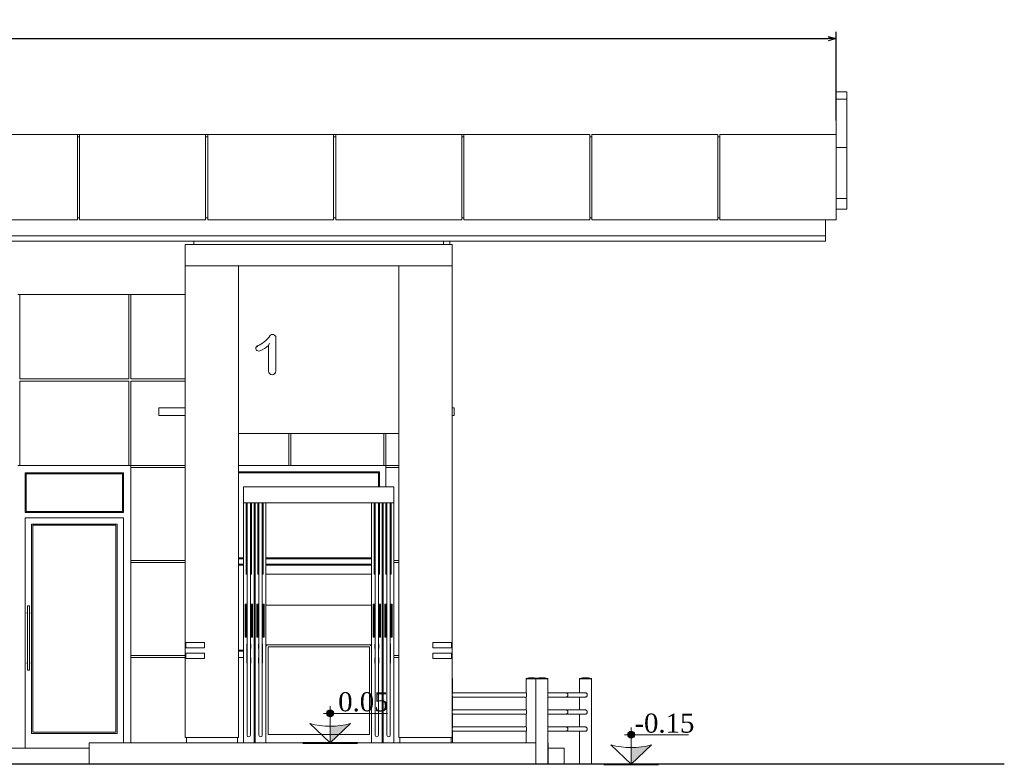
# Model space of a CAD drawing. Header units: millimetres. Extents: x -40905 to 48254, y -76282 to -42687.
# Tile 20 of 23: x 37961 to 47188, y -59132 to -52156. Entities that reach past the tile are written whole.
import ezdxf

# ---------------------------------------------------------------- set-up
doc = ezdxf.new("R2010")
doc.units = ezdxf.units.MM
doc.styles.get("Standard").update_dxf_attribs({"font": 'times.ttf'})
doc.dimstyles.new('ISO-25', dxfattribs={"dimscale": 50, "dimtxt": 2.5, "dimasz": 1.5, "dimexe": 1.25, "dimexo": 0.625, "dimtad": 1, "dimdec": 0, "dimtxsty": 'Standard', "dimblk": 'OPEN30', "dimcen": 2.5, "dimadec": 0, "dimazin": 0, "dimtfac": 1, "dimtdec": 0, "dimtmove": 0, "dimatfit": 3, "dimldrblk": 'OPEN30', "dimfxl": 1, "dimarcsym": 0})

# ---------------------------------------------------------------- blocks, each defined once
blk = doc.blocks.new('A$C3035116E')
at = {"color": 0, "linetype": 'Continuous', "lineweight": 0, "extrusion": (0, 1, 0)}
for p, q in [((-16071.1, -256), (-15971.1, -256)), ((-16071.1, -325.5), (-15971.1, -325.5)), ((-23181.1, -656), (-24361.1, -656)), ((-23181.1, -656), (-23181.1, -1456)), ((-23181.1, -656), (-23161.1, -656)), ((-23161.1, -676), (-23181.1, -676)), ((-21981.1, -656), (-23161.1, -656)), ((-23161.1, -1456), (-23161.1, -656)), ((-21981.1, -656), (-21981.1, -1456)), ((-21981.1, -656), (-21961.1, -656)), ((-21961.1, -676), (-21981.1, -676)), ((-20781.1, -656), (-21961.1, -656)), ((-21961.1, -1456), (-21961.1, -656)), ((-20781.1, -656), (-20781.1, -1456)), ((-20781.1, -656), (-20761.1, -656)), ((-20761.1, -676), (-20781.1, -676)), ((-19581.1, -656), (-20761.1, -656)), ((-20761.1, -1456), (-20761.1, -656)), ((-19581.1, -656), (-19581.1, -1456)), ((-19581.1, -656), (-19561.1, -656)), ((-19561.1, -676), (-19581.1, -676)), ((-18381.1, -656), (-19561.1, -656)), ((-19561.1, -1456), (-19561.1, -656)), ((-18381.1, -656), (-18381.1, -1456)), ((-18361.1, -676), (-18381.1, -676)), ((-17181.1, -656), (-18361.1, -656)), ((-18361.1, -1456), (-18361.1, -656)), ((-17181.1, -656), (-17181.1, -1456)), ((-17161.1, -676), (-17181.1, -676)), ((-17161.1, -1456), (-17161.1, -656)), ((-16071.1, -656), (-17161.1, -656)), ((-16071.1, -656), (-16071.1, -1456)), ((-16071.1, -776), (-15971.1, -776)), ((-16071.1, -1256), (-15971.1, -1256)), ((-16071.1, -1356), (-15971.1, -1356)), ((-16071.1, -1356), (-15971.1, -1356)), ((-24361.1, -1456), (-23181.1, -1456)), ((-23181.1, -1436), (-23161.1, -1436)), ((-23161.1, -1456), (-21981.1, -1456)), ((-21981.1, -1436), (-21961.1, -1436)), ((-21961.1, -1456), (-20781.1, -1456)), ((-20781.1, -1436), (-20761.1, -1436)), ((-20761.1, -1456), (-19581.1, -1456)), ((-19581.1, -1436), (-19561.1, -1436)), ((-19561.1, -1456), (-18381.1, -1456)), ((-18381.1, -1436), (-18361.1, -1436)), ((-18361.1, -1456), (-17181.1, -1456)), ((-17181.1, -1436), (-17161.1, -1436)), ((-17161.1, -1456), (-16071.1, -1456)), ((-16171.1, -1656), (-16171.1, -1456)), ((-36171.1, -1606), (-16171.1, -1606)), ((-16171.1, -1606), (-36171.1, -1606)), ((-36171.1, -1656), (-16171.1, -1656)), ((-22091.1, -1686), (-22091.1, -1656)), ((-19751.1, -1686), (-19751.1, -1656)), ((-19691.1, -1686), (-19691.1, -1656)), ((-22171.1, -1686), (-22171.1, -1886)), ((-22171.1, -1686), (-19671.1, -1686)), ((-19671.1, -1686), (-19671.1, -1886)), ((-22171.1, -1886), (-22171.1, -2306)), ((-22171.1, -1886), (-19671.1, -1886)), ((-21671.1, -2306), (-21671.1, -1886)), ((-20171.1, -1886), (-20171.1, -2306)), ((-19671.1, -2306), (-19671.1, -1886)), ((-23741.1, -2156), (-23721.1, -2156)), ((-23721.1, -2156), (-22701.1, -2156)), ((-23721.1, -2156), (-23721.1, -2946)), ((-22701.1, -2156), (-22681.1, -2156)), ((-22701.1, -2946), (-22701.1, -2156)), ((-22681.1, -2156), (-22171.1, -2156)), ((-22681.1, -2156), (-22681.1, -2946)), ((-22171.1, -2306), (-22171.1, -5416)), ((-21671.1, -6306), (-21671.1, -2306)), ((-20171.1, -2306), (-20171.1, -6306)), ((-19671.1, -2306), (-19671.1, -5416)), ((-21322.5, -2871.3), (-21322.5, -2558.2)), ((-21391.8, -2633.9), (-21391.8, -2871.3)), ((-23721.1, -2946), (-22701.1, -2946)), ((-22681.1, -2946), (-22171.1, -2946)), ((-23721.1, -2966), (-23721.1, -3122.3)), ((-22701.1, -2966), (-23721.1, -2966)), ((-22701.1, -3132.9), (-22701.1, -2966)), ((-22681.1, -2966), (-22681.1, -3120.6)), ((-22171.1, -2966), (-22681.1, -2966)), ((-23721.1, -3122.3), (-23721.1, -3756)), ((-22701.1, -3756), (-22701.1, -3132.9)), ((-22681.1, -3120.6), (-22681.1, -3756)), ((-22418.3, -3216.7), (-22171.1, -3216.7)), ((-22418.3, -3216.7), (-22418.3, -3286.7)), ((-19671.1, -3216.7), (-19651.1, -3216.7)), ((-19651.1, -3216.7), (-19651.1, -3286.7)), ((-22171.1, -3286.7), (-22418.3, -3286.7)), ((-19651.1, -3286.7), (-19671.1, -3286.7)), ((-21671.1, -3456), (-20171.1, -3456)), ((-21201.1, -3756), (-21201.1, -3456)), ((-21181.1, -3456), (-21181.1, -3756)), ((-20311.1, -3756), (-20311.1, -3456)), ((-20291.1, -3456), (-20291.1, -3756)), ((-23721.1, -3756), (-23741.1, -3756)), ((-23721.1, -3756), (-22701.1, -3756)), ((-22681.1, -3756), (-22701.1, -3756)), ((-22681.1, -3776), (-22681.1, -3756)), ((-22681.1, -3756), (-22171.1, -3756)), ((-22681.1, -3776), (-22681.1, -4646)), ((-22171.1, -3776), (-22681.1, -3776)), ((-21671.1, -3756), (-21201.1, -3756)), ((-21181.1, -3756), (-21201.1, -3756)), ((-21181.1, -3756), (-20311.1, -3756)), ((-20291.1, -3756), (-20311.1, -3756)), ((-20291.1, -3756), (-20171.1, -3756)), ((-20291.1, -3776), (-20291.1, -3756)), ((-20171.1, -3776), (-20291.1, -3776)), ((-20291.1, -3776), (-20291.1, -3956)), ((-23671.1, -4196), (-23671.1, -3826)), ((-23671.1, -3826), (-22751.1, -3826)), ((-23661.1, -3836), (-23661.1, -4186)), ((-22761.1, -3836), (-23661.1, -3836)), ((-22761.1, -3836), (-22761.1, -4186)), ((-22751.1, -4196), (-22751.1, -3826)), ((-21671.1, -3816), (-20351.1, -3816)), ((-20361.1, -3826), (-21671.1, -3826)), ((-20361.1, -3956), (-20361.1, -3826)), ((-20351.1, -3816), (-20351.1, -3956)), ((-21626.1, -3956), (-20216.1, -3956)), ((-21626.1, -4106), (-21626.1, -3956)), ((-20216.1, -3956), (-20216.1, -4106)), ((-21626.1, -4106), (-21626.1, -6356)), ((-20216.1, -4106), (-21626.1, -4106)), ((-21601.1, -4776), (-21601.1, -4106)), ((-21591.1, -4448), (-21591.1, -4106)), ((-21561.1, -4448), (-21561.1, -4106)), ((-21551.1, -4106), (-21551.1, -4776)), ((-21526.1, -6356), (-21526.1, -4106)), ((-21516.1, -6356), (-21516.1, -4106)), ((-21491.1, -4776), (-21491.1, -4106)), ((-21481.1, -4448), (-21481.1, -4106)), ((-21451.1, -4448), (-21451.1, -4106)), ((-21441.1, -4106), (-21441.1, -4776)), ((-21416.1, -4106), (-21416.1, -6356)), ((-20426.1, -4106), (-20426.1, -6356)), ((-20401.1, -4776), (-20401.1, -4106)), ((-20391.1, -4448), (-20391.1, -4106)), ((-20361.1, -4448), (-20361.1, -4106)), ((-20351.1, -4106), (-20351.1, -4776)), ((-20326.1, -6356), (-20326.1, -4106)), ((-20316.1, -6356), (-20316.1, -4106)), ((-20291.1, -4776), (-20291.1, -4106)), ((-20281.1, -4448), (-20281.1, -4106)), ((-20251.1, -4448), (-20251.1, -4106)), ((-20241.1, -4106), (-20241.1, -4776)), ((-20216.1, -4106), (-20216.1, -6356)), ((-22751.1, -4196), (-23671.1, -4196)), ((-22761.1, -4186), (-23661.1, -4186)), ((-23671.1, -4246), (-23671.1, -6406)), ((-22751.1, -4246), (-23671.1, -4246)), ((-23611.1, -4306), (-23611.1, -6266)), ((-23611.1, -4306), (-22811.1, -4306)), ((-23601.1, -6256), (-23601.1, -4316)), ((-22821.1, -4316), (-23601.1, -4316)), ((-22821.1, -6256), (-22821.1, -4316)), ((-22811.1, -4306), (-22811.1, -6266)), ((-22751.1, -4246), (-22751.1, -6356)), ((-21591.1, -4448), (-21591.1, -4958.8)), ((-21561.1, -4958.8), (-21561.1, -4448)), ((-21481.1, -4448), (-21481.1, -4958.8)), ((-21451.1, -4958.8), (-21451.1, -4448)), ((-20391.1, -4448), (-20391.1, -4958.8)), ((-20361.1, -4958.8), (-20361.1, -4448)), ((-20281.1, -4448), (-20281.1, -4958.8)), ((-20251.1, -4958.8), (-20251.1, -4448)), ((-22681.1, -4666), (-22681.1, -4646)), ((-22681.1, -4646), (-22171.1, -4646)), ((-22681.1, -4666), (-22681.1, -5536)), ((-22171.1, -4666), (-22681.1, -4666)), ((-21671.1, -4621), (-21626.1, -4621)), ((-21626.1, -4631), (-21671.1, -4631)), ((-21671.1, -4681), (-21626.1, -4681)), ((-21626.1, -4691), (-21671.1, -4691)), ((-21526.1, -4621), (-21516.1, -4621)), ((-21516.1, -4631), (-21526.1, -4631)), ((-21526.1, -4681), (-21516.1, -4681)), ((-21516.1, -4691), (-21526.1, -4691)), ((-21416.1, -4621), (-20426.1, -4621)), ((-20426.1, -4631), (-21416.1, -4631)), ((-21416.1, -4681), (-20426.1, -4681)), ((-20426.1, -4691), (-21416.1, -4691)), ((-20216.1, -4646), (-20171.1, -4646)), ((-20171.1, -4666), (-20216.1, -4666)), ((-21591.1, -4776), (-21601.1, -4776)), ((-21551.1, -4776), (-21561.1, -4776)), ((-21481.1, -4776), (-21491.1, -4776)), ((-21441.1, -4776), (-21451.1, -4776)), ((-20426.1, -4776), (-21416.1, -4776)), ((-20391.1, -4776), (-20401.1, -4776)), ((-20351.1, -4776), (-20361.1, -4776)), ((-20281.1, -4776), (-20291.1, -4776)), ((-20241.1, -4776), (-20251.1, -4776)), ((-21591.1, -4958.8), (-21591.1, -6186.9)), ((-21561.1, -6186.9), (-21561.1, -4958.8)), ((-21481.1, -4958.8), (-21481.1, -6186.9)), ((-21451.1, -6186.9), (-21451.1, -4958.8)), ((-20391.1, -4958.8), (-20391.1, -6186.9)), ((-20361.1, -6186.9), (-20361.1, -4958.8)), ((-20281.1, -4958.8), (-20281.1, -6186.9)), ((-20251.1, -6186.9), (-20251.1, -4958.8)), ((-23651.1, -5073.3), (-23651.1, -5672)), ((-23631.7, -5072.6), (-23650.4, -5072.6)), ((-23631.1, -5073.3), (-23631.1, -5672)), ((-21591.1, -5056), (-21611.1, -5056)), ((-21611.1, -5056), (-21611.1, -5366)), ((-21601.1, -5366), (-21601.1, -5066)), ((-21601.1, -5066), (-21591.1, -5066)), ((-21541.1, -5056), (-21561.1, -5056)), ((-21561.1, -5066), (-21551.1, -5066)), ((-21551.1, -5066), (-21551.1, -5366)), ((-21541.1, -5366), (-21541.1, -5056)), ((-21481.1, -5056), (-21501.1, -5056)), ((-21501.1, -5056), (-21501.1, -5366)), ((-21491.1, -5366), (-21491.1, -5066)), ((-21491.1, -5066), (-21481.1, -5066)), ((-21431.1, -5056), (-21451.1, -5056)), ((-21451.1, -5066), (-21441.1, -5066)), ((-21441.1, -5066), (-21441.1, -5366)), ((-21431.1, -5366), (-21431.1, -5056)), ((-21416.1, -5066), (-20426.1, -5066)), ((-20391.1, -5056), (-20411.1, -5056)), ((-20411.1, -5056), (-20411.1, -5366)), ((-20401.1, -5366), (-20401.1, -5066)), ((-20401.1, -5066), (-20391.1, -5066)), ((-20341.1, -5056), (-20361.1, -5056)), ((-20361.1, -5066), (-20351.1, -5066)), ((-20351.1, -5066), (-20351.1, -5366)), ((-20341.1, -5366), (-20341.1, -5056)), ((-20281.1, -5056), (-20301.1, -5056)), ((-20301.1, -5056), (-20301.1, -5366)), ((-20291.1, -5366), (-20291.1, -5066)), ((-20291.1, -5066), (-20281.1, -5066)), ((-20231.1, -5056), (-20251.1, -5056)), ((-20251.1, -5066), (-20241.1, -5066)), ((-20241.1, -5066), (-20241.1, -5366)), ((-20231.1, -5366), (-20231.1, -5056)), ((-21591.1, -5210.2), (-21593.8, -5223.7)), ((-21591.1, -5233.3), (-21593.2, -5228.7)), ((-21561.1, -5210.2), (-21558.3, -5223.7)), ((-21561.1, -5233.3), (-21558.9, -5228.7)), ((-21481.1, -5210.2), (-21483.8, -5223.7)), ((-21481.1, -5233.3), (-21483.2, -5228.7)), ((-21451.1, -5210.2), (-21448.3, -5223.7)), ((-21451.1, -5233.3), (-21448.9, -5228.7)), ((-20391.1, -5210.2), (-20393.8, -5223.7)), ((-20391.1, -5233.3), (-20393.2, -5228.7)), ((-20361.1, -5210.2), (-20358.3, -5223.7)), ((-20361.1, -5233.3), (-20358.9, -5228.7)), ((-20281.1, -5210.2), (-20283.8, -5223.7)), ((-20281.1, -5233.3), (-20283.2, -5228.7)), ((-20251.1, -5210.2), (-20248.3, -5223.7)), ((-20251.1, -5233.3), (-20248.9, -5228.7)), ((-22171.1, -5416), (-21991.1, -5416)), ((-22171.1, -5466), (-22171.1, -5416)), ((-22166.1, -5416), (-22166.1, -5466)), ((-21991.1, -5466), (-21991.1, -5416)), ((-21611.1, -5366), (-21601.1, -5366)), ((-21591.1, -5366), (-21601.1, -5366)), ((-21594.1, -5469.7), (-21594.1, -5430.3)), ((-21551.1, -5366), (-21561.1, -5366)), ((-21558.1, -5469.7), (-21558.1, -5430.3)), ((-21551.1, -5366), (-21541.1, -5366)), ((-21501.1, -5366), (-21491.1, -5366)), ((-21481.1, -5366), (-21491.1, -5366)), ((-21484.1, -5469.7), (-21484.1, -5430.3)), ((-21441.1, -5366), (-21451.1, -5366)), ((-21448.1, -5469.7), (-21448.1, -5430.3)), ((-21441.1, -5366), (-21431.1, -5366)), ((-21416.1, -5436), (-20426.1, -5436)), ((-21416.1, -5436), (-21406.1, -5446)), ((-20426.1, -5436), (-20436.1, -5446)), ((-20411.1, -5366), (-20401.1, -5366)), ((-20391.1, -5366), (-20401.1, -5366)), ((-20394.1, -5469.7), (-20394.1, -5430.3)), ((-20351.1, -5366), (-20361.1, -5366)), ((-20358.1, -5469.7), (-20358.1, -5430.3)), ((-20351.1, -5366), (-20341.1, -5366)), ((-20301.1, -5366), (-20291.1, -5366)), ((-20281.1, -5366), (-20291.1, -5366)), ((-20284.1, -5469.7), (-20284.1, -5430.3)), ((-20241.1, -5366), (-20251.1, -5366)), ((-20248.1, -5469.7), (-20248.1, -5430.3)), ((-20241.1, -5366), (-20231.1, -5366)), ((-19851.1, -5466), (-19851.1, -5416)), ((-19851.1, -5416), (-19671.1, -5416)), ((-19676.1, -5416), (-19676.1, -5466)), ((-19671.1, -5416), (-19671.1, -5466)), ((-22681.1, -5556), (-22681.1, -5536)), ((-22681.1, -5536), (-22171.1, -5536)), ((-21991.1, -5466), (-22171.1, -5466)), ((-22171.1, -5466), (-22171.1, -5516)), ((-22171.1, -5516), (-21991.1, -5516)), ((-22171.1, -5566), (-22171.1, -5516)), ((-22166.1, -5516), (-22166.1, -5566)), ((-21991.1, -5516), (-21991.1, -5566)), ((-21671.1, -5486), (-21626.1, -5486)), ((-21626.1, -5496), (-21671.1, -5496)), ((-21593.1, -5469.7), (-21593.1, -5521.2)), ((-21593.1, -5521.2), (-21593.1, -5559)), ((-21559.1, -5521.2), (-21559.1, -5469.7)), ((-21559.1, -5559), (-21559.1, -5521.2)), ((-21526.1, -5486), (-21516.1, -5486)), ((-21516.1, -5496), (-21526.1, -5496)), ((-21483.1, -5469.7), (-21483.1, -5521.2)), ((-21483.1, -5521.2), (-21483.1, -5559)), ((-21449.1, -5521.2), (-21449.1, -5469.7)), ((-21449.1, -5559), (-21449.1, -5521.2)), ((-21396.1, -5456), (-20446.1, -5456)), ((-21396.1, -6276), (-21396.1, -5456)), ((-21394.1, -5458), (-21396.1, -5456)), ((-20448.1, -5458), (-20446.1, -5456)), ((-20446.1, -5456), (-20446.1, -6276)), ((-20393.1, -5469.7), (-20393.1, -5521.2)), ((-20393.1, -5521.2), (-20393.1, -5559)), ((-20359.1, -5521.2), (-20359.1, -5469.7)), ((-20359.1, -5559), (-20359.1, -5521.2)), ((-20283.1, -5469.7), (-20283.1, -5521.2)), ((-20283.1, -5521.2), (-20283.1, -5559)), ((-20249.1, -5521.2), (-20249.1, -5469.7)), ((-20249.1, -5559), (-20249.1, -5521.2)), ((-20216.1, -5536), (-20171.1, -5536)), ((-19671.1, -5466), (-19851.1, -5466)), ((-19851.1, -5566), (-19851.1, -5516)), ((-19851.1, -5516), (-19671.1, -5516)), ((-19676.1, -5516), (-19676.1, -5566)), ((-19671.1, -5466), (-19671.1, -5516)), ((-19671.1, -5516), (-19671.1, -5566)), ((-22171.1, -5556), (-22681.1, -5556)), ((-22681.1, -5556), (-22681.1, -6356)), ((-21991.1, -5566), (-22171.1, -5566)), ((-22171.1, -5566), (-22171.1, -6306)), ((-21626.1, -5556), (-21671.1, -5556)), ((-21594.1, -5607.4), (-21594.1, -5559.5)), ((-21558.1, -5607.4), (-21558.1, -5559.5)), ((-21516.1, -5556), (-21526.1, -5556)), ((-21484.1, -5607.4), (-21484.1, -5559.5)), ((-21448.1, -5607.4), (-21448.1, -5559.5)), ((-20394.1, -5607.4), (-20394.1, -5559.5)), ((-20358.1, -5607.4), (-20358.1, -5559.5)), ((-20316.1, -5556), (-20326.1, -5556)), ((-20284.1, -5607.4), (-20284.1, -5559.5)), ((-20248.1, -5607.4), (-20248.1, -5559.5)), ((-20171.1, -5556), (-20216.1, -5556)), ((-19671.1, -5566), (-19851.1, -5566)), ((-19671.1, -5566), (-19671.1, -6306)), ((-23631.7, -5672.6), (-23650.4, -5672.6)), ((-19671.1, -5753), (-19666.1, -5753)), ((-19671.1, -5754), (-19666.1, -5754)), ((-19666.1, -5756), (-19671.1, -5756)), ((-19669.1, -5754), (-19669.1, -5756)), ((-19666.1, -5753), (-19666.1, -5754)), ((-19666.1, -5756), (-19666.1, -5886)), ((-18976.1, -5753), (-18885.1, -5753)), ((-18976.1, -5753), (-18976.1, -5754)), ((-18976.1, -5754), (-18885.1, -5754)), ((-18959.9, -5756), (-18976.1, -5756)), ((-18976.1, -5756), (-18976.1, -5886)), ((-18973.1, -5754), (-18973.1, -5756)), ((-18885.1, -5756), (-18959.9, -5756)), ((-18885.1, -5753), (-18775.1, -5753)), ((-18885.1, -5753), (-18885.1, -5754)), ((-18885.1, -5754), (-18775.1, -5754)), ((-18885.1, -5756), (-18869, -5756)), ((-18885.1, -5756), (-18885.1, -6551)), ((-18882.1, -5754), (-18882.1, -5756)), ((-18869, -5756), (-18775.1, -5756)), ((-18778.1, -5754), (-18778.1, -5756)), ((-18775.1, -5753), (-18775.1, -5754)), ((-18775.1, -5756), (-18775.1, -6551)), ((-18421.1, -5753), (-18476.1, -5753)), ((-18476.1, -5754), (-18476.1, -5753)), ((-18421.1, -5754), (-18476.1, -5754)), ((-18476.1, -5756), (-18366.1, -5756)), ((-18476.1, -5886), (-18476.1, -5756)), ((-18473.1, -5756), (-18473.1, -5754)), ((-18366.1, -5753), (-18421.1, -5753)), ((-18366.1, -5754), (-18421.1, -5754)), ((-18369.1, -5756), (-18369.1, -5754)), ((-18366.1, -5754), (-18366.1, -5753)), ((-18366.1, -6551), (-18366.1, -5756)), ((-18976.1, -5886), (-19666.1, -5886)), ((-18606.1, -5886), (-18775.1, -5886)), ((-18424.1, -5886), (-18606.1, -5886)), ((-19666.1, -5926), (-19666.1, -6046)), ((-18976.1, -5926), (-19666.1, -5926)), ((-18976.1, -5926), (-18976.1, -6046)), ((-18775.1, -5926), (-18606.1, -5926)), ((-18606.1, -5926), (-18424.1, -5926)), ((-18476.1, -6046), (-18476.1, -5926)), ((-18976.1, -6046), (-19666.1, -6046)), ((-19666.1, -6086), (-19666.1, -6206)), ((-18976.1, -6086), (-19666.1, -6086)), ((-18976.1, -6086), (-18976.1, -6206)), ((-18606.1, -6046), (-18775.1, -6046)), ((-18775.1, -6086), (-18606.1, -6086)), ((-18424.1, -6046), (-18606.1, -6046)), ((-18606.1, -6086), (-18424.1, -6086)), ((-18476.1, -6206), (-18476.1, -6086)), ((-22811.1, -6266), (-23611.1, -6266)), ((-22821.1, -6256), (-23601.1, -6256)), ((-21591.1, -6186.9), (-21591.1, -6283.5)), ((-21561.1, -6283.5), (-21561.1, -6186.9)), ((-21481.1, -6186.9), (-21481.1, -6283.5)), ((-21451.1, -6283.5), (-21451.1, -6186.9)), ((-21394.1, -6274), (-21396.1, -6276)), ((-20446.1, -6276), (-20448.1, -6274)), ((-20391.1, -6186.9), (-20391.1, -6283.5)), ((-20361.1, -6283.5), (-20361.1, -6186.9)), ((-20281.1, -6186.9), (-20281.1, -6283.5)), ((-20251.1, -6283.5), (-20251.1, -6186.9)), ((-18976.1, -6206), (-19666.1, -6206)), ((-19666.1, -6246), (-19666.1, -6356)), ((-18976.1, -6246), (-19666.1, -6246)), ((-18976.1, -6246), (-18976.1, -6356)), ((-18606.1, -6206), (-18775.1, -6206)), ((-18775.1, -6246), (-18606.1, -6246)), ((-18424.1, -6206), (-18606.1, -6206)), ((-18606.1, -6246), (-18424.1, -6246)), ((-18476.1, -6551), (-18476.1, -6246)), ((-22471.1, -6356), (-23071.1, -6356)), ((-23071.1, -6556), (-23071.1, -6356)), ((-22471.1, -6356), (-19371.1, -6356)), ((-22171.1, -6306), (-21671.1, -6306)), ((-22161.1, -6356), (-22161.1, -6306)), ((-21681.1, -6356), (-21681.1, -6306)), ((-20446.1, -6276), (-21396.1, -6276)), ((-20171.1, -6306), (-19671.1, -6306)), ((-20161.1, -6356), (-20161.1, -6306)), ((-19681.1, -6356), (-19681.1, -6306)), ((-18885.1, -6356), (-19371.1, -6356)), ((-18771.1, -6356), (-18775.1, -6356)), ((-18771.1, -6551), (-18771.1, -6356)), ((-29271.1, -6406), (-23071.1, -6406)), ((-18621.1, -6406), (-18771.1, -6406)), ((-18621.1, -6556), (-18621.1, -6406)), ((-18725.1, -6551), (-18935.1, -6551)), ((-18935.1, -6556), (-18935.1, -6551)), ((-18725.1, -6556), (-18725.1, -6551)), ((-18526.1, -6551), (-18316.1, -6551)), ((-18526.1, -6551), (-18526.1, -6556)), ((-18316.1, -6551), (-18316.1, -6556))]:
    blk.add_line(p, q, dxfattribs=at)
at = {"color": 0, "linetype": 'Continuous', "lineweight": 30, "extrusion": (0, 1, 0)}
blk.add_line((-14496.2, -6556), (-37845.9, -6556), dxfattribs=at)
at = {"color": 0, "linetype": 'Continuous', "lineweight": 0}
blk.add_lwpolyline([(-15971.1, -256), (-16071.1, -256), (-16071.1, -1356), (-15971.1, -1356)], close=True, dxfattribs=at)
at = {"color": 0, "linetype": 'Continuous', "lineweight": 0, "extrusion": (0, 0, -1)}
for centre, radius, start, end in [((21594.6, -2389.9), 264.4, 214.99997, 248.64695), ((23650.4, -5073.3), 0.667, 0, 90), ((23631.7, -5073.3), 0.667, 90, 180), ((23641.1, -5139.3), 13.3, 0, 41.40962), ((23641.1, -5139.3), 13.3, 318.59038, 360), ((23641.1, -5139.3), 13.3, 138.59038, 221.40962), ((23650.4, -5672), 0.667, 270, 0), ((23631.7, -5672), 0.667, 180, 270), ((19721.1, -5929.6), 185, 105.68035, 107.29534), ((18921.1, -5929.6), 185, 72.70466, 104.22763), ((18830.1, -5929.6), 185, 72.70466, 107.29534), ((18421.1, -5929.6), 185, 72.70466, 107.29534), ((18606.1, -5906), 20, 90, 270), ((18606.1, -6066), 20, 90, 270), ((18606.1, -6226), 20, 90, 270), ((21576.1, -6283.5), 15, 180, 0), ((21466.1, -6283.5), 15, 180, 0), ((20376.1, -6283.5), 15, 180, 0), ((20266.1, -6283.5), 15, 180, 0)]:
    blk.add_arc(centre, radius, start, end, dxfattribs=at)
at = {"color": 0, "linetype": 'Continuous', "lineweight": 0}
for centre, radius, start, end in [((-21353, -2559.1), 30.6, 1.60407, 145.00003), ((-21482.7, -2658.2), 27, 125.38315, 293.01182), ((-21597.8, -2387.3), 321.2, 293.01182, 309.87379), ((-21357.2, -2871.3), 34.7, 180, 0), ((-23641.1, -5606), 13.3, 138.59038, 180), ((-23641.1, -5606), 13.3, 180, 221.40962), ((-23641.1, -5606), 13.3, 318.59038, 41.40962)]:
    blk.add_arc(centre, radius, start, end, dxfattribs=at)
for centre, major_axis, ratio, start_param, end_param in [((-21576.1, -5225.3), (-17.9, 0), 0.659038, -0.579636, 0.298175), ((-21576.1, -5225.3), (17.9, 0), 0.659038, -0.298175, 0.579636), ((-21466.1, -5225.3), (-17.9, 0), 0.659038, -0.579636, 0.298175), ((-21466.1, -5225.3), (17.9, 0), 0.659038, -0.298175, 0.579636), ((-20376.1, -5225.3), (-17.9, 0), 0.659038, -0.579636, 0.298175), ((-20376.1, -5225.3), (17.9, 0), 0.659038, -0.298175, 0.579636), ((-20266.1, -5225.3), (-17.9, 0), 0.659038, -0.579636, 0.298175), ((-20266.1, -5225.3), (17.9, 0), 0.659038, -0.298175, 0.579636), ((-21576.1, -5469.7), (-17, 0), 0.233595, -0.489957, 0), ((-21576.1, -5469.7), (17, 0), 0.233595, 0, 0.489957), ((-21466.1, -5469.7), (-17, 0), 0.233595, -0.489957, 0), ((-21466.1, -5469.7), (17, 0), 0.233595, 0, 0.489957), ((-20376.1, -5469.7), (-17, 0), 0.233595, -0.489957, 0), ((-20376.1, -5469.7), (17, 0), 0.233595, 0, 0.489957), ((-20266.1, -5469.7), (-17, 0), 0.233595, -0.489957, 0), ((-20266.1, -5469.7), (17, 0), 0.233595, 0, 0.489957)]:
    blk.add_ellipse(centre, major_axis=major_axis, ratio=ratio, start_param=start_param, end_param=end_param, dxfattribs=at)
at = {"color": 0, "linetype": 'Continuous', "lineweight": 0, "extrusion": (0, 0, -1)}
for centre, major_axis, ratio, start_param, end_param in [((-21576.1, -5430.3), (-18, 0), 0.233595, 0, 0.585686), ((-21576.1, -5430.3), (18, 0), 0.233595, -0.585686, 0), ((-21466.1, -5430.3), (-18, 0), 0.233595, 0, 0.585686), ((-21466.1, -5430.3), (18, 0), 0.233595, -0.585686, 0), ((-20376.1, -5430.3), (-18, 0), 0.233595, 0, 0.585686), ((-20376.1, -5430.3), (18, 0), 0.233595, -0.585686, 0), ((-20266.1, -5430.3), (-18, 0), 0.233595, 0, 0.585686), ((-20266.1, -5430.3), (18, 0), 0.233595, -0.585686, 0), ((-21576.1, -5469.7), (-18, 0), 0.233595, 0, 0.585686), ((-21576.1, -5469.7), (-18, 0), 0.233595, -0.334896, 0), ((-21576.1, -5469.7), (18, 0), 0.233595, -0.585686, 0.334896), ((-21466.1, -5469.7), (-18, 0), 0.233595, 0, 0.585686), ((-21466.1, -5469.7), (-18, 0), 0.233595, -0.334896, 0), ((-21466.1, -5469.7), (18, 0), 0.233595, -0.585686, 0.334896), ((-20376.1, -5469.7), (-18, 0), 0.233595, 0, 0.585686), ((-20376.1, -5469.7), (-18, 0), 0.233595, -0.334896, 0), ((-20376.1, -5469.7), (18, 0), 0.233595, -0.585686, 0.334896), ((-20266.1, -5469.7), (-18, 0), 0.233595, 0, 0.585686), ((-20266.1, -5469.7), (-18, 0), 0.233595, -0.334896, 0), ((-20266.1, -5469.7), (18, 0), 0.233595, -0.585686, 0.334896), ((-21576.1, -5559.5), (-18, 0), 0.096097, 0, 0.585686), ((-21576.1, -5607.4), (-18, 0), 0.096097, 0, 0.585686), ((-21576.1, -5607.4), (-18, 0), 0.096097, -0.585686, 0), ((-21576.1, -5559.5), (18, 0), 0.096097, -0.585686, 0), ((-21576.1, -5607.4), (18, 0), 0.096097, -0.585686, 0.585686), ((-21466.1, -5559.5), (-18, 0), 0.096097, 0, 0.585686), ((-21466.1, -5607.4), (-18, 0), 0.096097, 0, 0.585686), ((-21466.1, -5607.4), (-18, 0), 0.096097, -0.585686, 0), ((-21466.1, -5559.5), (18, 0), 0.096097, -0.585686, 0), ((-21466.1, -5607.4), (18, 0), 0.096097, -0.585686, 0.585686), ((-20376.1, -5559.5), (-18, 0), 0.096097, 0, 0.585686), ((-20376.1, -5607.4), (-18, 0), 0.096097, 0, 0.585686), ((-20376.1, -5607.4), (-18, 0), 0.096097, -0.585686, 0), ((-20376.1, -5559.5), (18, 0), 0.096097, -0.585686, 0), ((-20376.1, -5607.4), (18, 0), 0.096097, -0.585686, 0.585686), ((-20266.1, -5559.5), (-18, 0), 0.096097, 0, 0.585686), ((-20266.1, -5607.4), (-18, 0), 0.096097, 0, 0.585686), ((-20266.1, -5607.4), (-18, 0), 0.096097, -0.585686, 0), ((-20266.1, -5559.5), (18, 0), 0.096097, -0.585686, 0), ((-20266.1, -5607.4), (18, 0), 0.096097, -0.585686, 0.585686)]:
    blk.add_ellipse(centre, major_axis=major_axis, ratio=ratio, start_param=start_param, end_param=end_param, dxfattribs=at)
at = {"color": 0, "linetype": 'Continuous', "lineweight": 0}
for points, knots in [([(-21493.4, -2645), (-21493.4, -2645), (-21493.4, -2645), (-21493.8, -2644.4), (-21494.1, -2643.8), (-21494.8, -2642.6), (-21495.1, -2642), (-21496, -2640.5), (-21496.6, -2639.5), (-21497.4, -2637.9), (-21497.8, -2637.3), (-21498.3, -2636.4), (-21498.4, -2636.2), (-21498.4, -2636.2)], [-0.006869, -0.006869, -0.006869, -0.006869, 0, 0, 2.062161, 2.062161, 4.122842, 4.122842, 8.046162, 8.046162, 11.939915, 11.939915, 15.820242, 15.820242, 15.820242, 15.820242]), ([(-21381.8, -2611.5), (-21381.8, -2611.5), (-21381.8, -2611.5), (-21383.8, -2616.1), (-21385.7, -2620.4), (-21388.4, -2626.5), (-21389.4, -2628.5), (-21390.5, -2631), (-21390.9, -2631.9), (-21391.4, -2633), (-21391.6, -2633.4), (-21391.8, -2633.8), (-21391.8, -2633.9), (-21391.8, -2633.9)], [-0.01038, -0.01038, -0.01038, -0.01038, 0, 0, 14.914244, 14.914244, 24.838855, 24.838855, 30.391809, 30.391809, 33.782364, 33.782364, 36.519595, 36.519595, 36.519595, 36.519595]), ([(-19666.1, -5886), (-19666.1, -5886), (-19666.1, -5886), (-19666.1, -5886.1), (-19666.1, -5886.2), (-19666.3, -5886.6), (-19666.4, -5887), (-19666.8, -5888), (-19667, -5888.6), (-19667.4, -5890.1), (-19667.7, -5890.9), (-19668.1, -5892.7), (-19668.4, -5893.7), (-19668.8, -5895.9), (-19669.1, -5897), (-19669.4, -5899.5), (-19669.6, -5900.8), (-19669.7, -5902.7), (-19669.8, -5903.4), (-19669.8, -5904.7), (-19669.8, -5905.3), (-19669.8, -5906.6), (-19669.8, -5907.2), (-19669.8, -5908.5), (-19669.7, -5909.2), (-19669.6, -5911.1), (-19669.4, -5912.4), (-19669.1, -5914.9), (-19668.8, -5916.1), (-19668.4, -5918.2), (-19668.1, -5919.2), (-19667.7, -5921), (-19667.4, -5921.8), (-19667, -5923.3), (-19666.8, -5923.9), (-19666.4, -5924.9), (-19666.3, -5925.3), (-19666.1, -5925.7), (-19666.1, -5925.8), (-19666.1, -5925.9), (-19666.1, -5926), (-19666.1, -5926)], [30.439541, 30.439541, 30.439541, 30.439541, 32.341373, 32.341373, 34.243206, 34.243206, 38.046871, 38.046871, 41.850536, 41.850536, 45.654202, 45.654202, 49.460422, 49.460422, 53.266642, 53.266642, 57.072862, 57.072862, 58.975972, 58.975972, 60.879082, 60.879082, 62.782192, 62.782192, 64.685302, 64.685302, 68.491522, 68.491522, 72.297742, 72.297742, 76.103962, 76.103962, 79.907627, 79.907627, 83.711292, 83.711292, 87.514957, 87.514957, 89.41679, 89.41679, 91.318623, 91.318623, 91.318623, 91.318623]), ([(-18976.1, -5926), (-18976.1, -5926), (-18976, -5925.9), (-18976, -5925.8), (-18976, -5925.7), (-18975.8, -5925.3), (-18975.7, -5924.9), (-18975.3, -5923.9), (-18975.1, -5923.3), (-18974.7, -5921.8), (-18974.4, -5921), (-18974, -5919.2), (-18973.7, -5918.2), (-18973.3, -5916.1), (-18973, -5914.9), (-18972.7, -5912.4), (-18972.5, -5911.1), (-18972.4, -5909.2), (-18972.4, -5908.5), (-18972.3, -5907.2), (-18972.3, -5906.6), (-18972.3, -5905.3), (-18972.3, -5904.7), (-18972.4, -5903.4), (-18972.4, -5902.7), (-18972.5, -5900.8), (-18972.7, -5899.5), (-18973, -5897), (-18973.3, -5895.9), (-18973.7, -5893.7), (-18974, -5892.7), (-18974.4, -5890.9), (-18974.7, -5890.1), (-18975.1, -5888.6), (-18975.3, -5888), (-18975.7, -5887), (-18975.8, -5886.6), (-18976, -5886.2), (-18976, -5886.1), (-18976, -5886), (-18976.1, -5886), (-18976.1, -5886)], [30.439541, 30.439541, 30.439541, 30.439541, 32.341373, 32.341373, 34.243206, 34.243206, 38.046871, 38.046871, 41.850536, 41.850536, 45.654202, 45.654202, 49.460422, 49.460422, 53.266642, 53.266642, 57.072862, 57.072862, 58.975972, 58.975972, 60.879082, 60.879082, 62.782192, 62.782192, 64.685302, 64.685302, 68.491522, 68.491522, 72.297742, 72.297742, 76.103962, 76.103962, 79.907627, 79.907627, 83.711292, 83.711292, 87.514957, 87.514957, 89.41679, 89.41679, 91.318623, 91.318623, 91.318623, 91.318623]), ([(-18424.1, -5926), (-18422.7, -5926), (-18421.2, -5925.8), (-18418.5, -5925.2), (-18417.2, -5924.8), (-18413.5, -5923.2), (-18411.3, -5921.7), (-18407.7, -5918), (-18406.3, -5916), (-18404.4, -5911.5), (-18403.8, -5909.2), (-18403.6, -5904.8), (-18403.8, -5902.7), (-18405.1, -5898.2), (-18406.3, -5895.9), (-18409.6, -5891.8), (-18411.6, -5890), (-18416, -5887.5), (-18418.3, -5886.7), (-18421.8, -5886.1), (-18423, -5886), (-18424.1, -5886)], [-127.287553, -127.287553, -127.287553, -127.287553, -123.014877, -123.014877, -118.864132, -118.864132, -110.847639, -110.847639, -103.344585, -103.344585, -96.263296, -96.263296, -89.987764, -89.987764, -82.101473, -82.101473, -74.133579, -74.133579, -66.775888, -66.775888, -63.386007, -63.386007, -63.386007, -63.386007]), ([(-19666.1, -6046), (-19666.1, -6046), (-19666.1, -6046), (-19666.1, -6046.1), (-19666.1, -6046.2), (-19666.3, -6046.6), (-19666.4, -6047), (-19666.8, -6048), (-19667, -6048.6), (-19667.4, -6050.1), (-19667.7, -6050.9), (-19668.1, -6052.7), (-19668.4, -6053.7), (-19668.8, -6055.9), (-19669.1, -6057), (-19669.4, -6059.5), (-19669.6, -6060.8), (-19669.7, -6062.7), (-19669.8, -6063.4), (-19669.8, -6064.7), (-19669.8, -6065.3), (-19669.8, -6066.6), (-19669.8, -6067.2), (-19669.8, -6068.5), (-19669.7, -6069.2), (-19669.6, -6071.1), (-19669.4, -6072.4), (-19669.1, -6074.9), (-19668.8, -6076.1), (-19668.4, -6078.2), (-19668.1, -6079.2), (-19667.7, -6081), (-19667.4, -6081.8), (-19667, -6083.3), (-19666.8, -6083.9), (-19666.4, -6084.9), (-19666.3, -6085.3), (-19666.1, -6085.7), (-19666.1, -6085.8), (-19666.1, -6085.9), (-19666.1, -6086), (-19666.1, -6086)], [30.439541, 30.439541, 30.439541, 30.439541, 32.341373, 32.341373, 34.243206, 34.243206, 38.046871, 38.046871, 41.850536, 41.850536, 45.654202, 45.654202, 49.460422, 49.460422, 53.266642, 53.266642, 57.072862, 57.072862, 58.975972, 58.975972, 60.879082, 60.879082, 62.782192, 62.782192, 64.685302, 64.685302, 68.491522, 68.491522, 72.297742, 72.297742, 76.103962, 76.103962, 79.907627, 79.907627, 83.711292, 83.711292, 87.514957, 87.514957, 89.41679, 89.41679, 91.318623, 91.318623, 91.318623, 91.318623]), ([(-18976.1, -6086), (-18976.1, -6086), (-18976, -6085.9), (-18976, -6085.8), (-18976, -6085.7), (-18975.8, -6085.3), (-18975.7, -6084.9), (-18975.3, -6083.9), (-18975.1, -6083.3), (-18974.7, -6081.8), (-18974.4, -6081), (-18974, -6079.2), (-18973.7, -6078.2), (-18973.3, -6076.1), (-18973, -6074.9), (-18972.7, -6072.4), (-18972.5, -6071.1), (-18972.4, -6069.2), (-18972.4, -6068.5), (-18972.3, -6067.2), (-18972.3, -6066.6), (-18972.3, -6065.3), (-18972.3, -6064.7), (-18972.4, -6063.4), (-18972.4, -6062.7), (-18972.5, -6060.8), (-18972.7, -6059.5), (-18973, -6057), (-18973.3, -6055.9), (-18973.7, -6053.7), (-18974, -6052.7), (-18974.4, -6050.9), (-18974.7, -6050.1), (-18975.1, -6048.6), (-18975.3, -6048), (-18975.7, -6047), (-18975.8, -6046.6), (-18976, -6046.2), (-18976, -6046.1), (-18976, -6046), (-18976.1, -6046), (-18976.1, -6046)], [30.439541, 30.439541, 30.439541, 30.439541, 32.341373, 32.341373, 34.243206, 34.243206, 38.046871, 38.046871, 41.850536, 41.850536, 45.654202, 45.654202, 49.460422, 49.460422, 53.266642, 53.266642, 57.072862, 57.072862, 58.975972, 58.975972, 60.879082, 60.879082, 62.782192, 62.782192, 64.685302, 64.685302, 68.491522, 68.491522, 72.297742, 72.297742, 76.103962, 76.103962, 79.907627, 79.907627, 83.711292, 83.711292, 87.514957, 87.514957, 89.41679, 89.41679, 91.318623, 91.318623, 91.318623, 91.318623]), ([(-18424.1, -6086), (-18422.7, -6086), (-18421.2, -6085.8), (-18418.5, -6085.2), (-18417.2, -6084.8), (-18413.5, -6083.2), (-18411.3, -6081.7), (-18407.7, -6078), (-18406.3, -6076), (-18404.4, -6071.5), (-18403.8, -6069.2), (-18403.6, -6064.8), (-18403.8, -6062.7), (-18405.1, -6058.2), (-18406.3, -6055.9), (-18409.6, -6051.8), (-18411.6, -6050), (-18416, -6047.5), (-18418.3, -6046.7), (-18421.8, -6046.1), (-18423, -6046), (-18424.1, -6046)], [-127.287553, -127.287553, -127.287553, -127.287553, -123.014877, -123.014877, -118.864132, -118.864132, -110.847639, -110.847639, -103.344585, -103.344585, -96.263296, -96.263296, -89.987763, -89.987763, -82.101473, -82.101473, -74.133579, -74.133579, -66.775888, -66.775888, -63.386007, -63.386007, -63.386007, -63.386007]), ([(-19666.1, -6206), (-19666.1, -6206), (-19666.1, -6206), (-19666.1, -6206.1), (-19666.1, -6206.2), (-19666.3, -6206.6), (-19666.4, -6207), (-19666.8, -6208), (-19667, -6208.6), (-19667.4, -6210.1), (-19667.7, -6210.9), (-19668.1, -6212.7), (-19668.4, -6213.7), (-19668.8, -6215.9), (-19669.1, -6217), (-19669.4, -6219.5), (-19669.6, -6220.8), (-19669.7, -6222.7), (-19669.8, -6223.4), (-19669.8, -6224.7), (-19669.8, -6225.3), (-19669.8, -6226.6), (-19669.8, -6227.2), (-19669.8, -6228.5), (-19669.7, -6229.2), (-19669.6, -6231.1), (-19669.4, -6232.4), (-19669.1, -6234.9), (-19668.8, -6236.1), (-19668.4, -6238.2), (-19668.1, -6239.2), (-19667.7, -6241), (-19667.4, -6241.8), (-19667, -6243.3), (-19666.8, -6243.9), (-19666.4, -6244.9), (-19666.3, -6245.3), (-19666.1, -6245.7), (-19666.1, -6245.8), (-19666.1, -6245.9), (-19666.1, -6246), (-19666.1, -6246)], [30.439541, 30.439541, 30.439541, 30.439541, 32.341373, 32.341373, 34.243206, 34.243206, 38.046871, 38.046871, 41.850536, 41.850536, 45.654202, 45.654202, 49.460422, 49.460422, 53.266642, 53.266642, 57.072862, 57.072862, 58.975972, 58.975972, 60.879082, 60.879082, 62.782192, 62.782192, 64.685302, 64.685302, 68.491522, 68.491522, 72.297742, 72.297742, 76.103962, 76.103962, 79.907627, 79.907627, 83.711292, 83.711292, 87.514957, 87.514957, 89.41679, 89.41679, 91.318623, 91.318623, 91.318623, 91.318623]), ([(-18976.1, -6246), (-18976.1, -6246), (-18976, -6245.9), (-18976, -6245.8), (-18976, -6245.7), (-18975.8, -6245.3), (-18975.7, -6244.9), (-18975.3, -6243.9), (-18975.1, -6243.3), (-18974.7, -6241.8), (-18974.4, -6241), (-18974, -6239.2), (-18973.7, -6238.2), (-18973.3, -6236.1), (-18973, -6234.9), (-18972.7, -6232.4), (-18972.5, -6231.1), (-18972.4, -6229.2), (-18972.4, -6228.5), (-18972.3, -6227.2), (-18972.3, -6226.6), (-18972.3, -6225.3), (-18972.3, -6224.7), (-18972.4, -6223.4), (-18972.4, -6222.7), (-18972.5, -6220.8), (-18972.7, -6219.5), (-18973, -6217), (-18973.3, -6215.9), (-18973.7, -6213.7), (-18974, -6212.7), (-18974.4, -6210.9), (-18974.7, -6210.1), (-18975.1, -6208.6), (-18975.3, -6208), (-18975.7, -6207), (-18975.8, -6206.6), (-18976, -6206.2), (-18976, -6206.1), (-18976, -6206), (-18976.1, -6206), (-18976.1, -6206)], [30.439541, 30.439541, 30.439541, 30.439541, 32.341373, 32.341373, 34.243206, 34.243206, 38.046871, 38.046871, 41.850536, 41.850536, 45.654202, 45.654202, 49.460422, 49.460422, 53.266642, 53.266642, 57.072862, 57.072862, 58.975972, 58.975972, 60.879082, 60.879082, 62.782192, 62.782192, 64.685302, 64.685302, 68.491522, 68.491522, 72.297742, 72.297742, 76.103962, 76.103962, 79.907627, 79.907627, 83.711292, 83.711292, 87.514957, 87.514957, 89.41679, 89.41679, 91.318623, 91.318623, 91.318623, 91.318623]), ([(-18424.1, -6246), (-18422.7, -6246), (-18421.2, -6245.8), (-18418.5, -6245.2), (-18417.2, -6244.8), (-18413.5, -6243.2), (-18411.3, -6241.7), (-18407.7, -6238), (-18406.3, -6236), (-18404.4, -6231.5), (-18403.8, -6229.2), (-18403.6, -6224.8), (-18403.8, -6222.7), (-18405.1, -6218.2), (-18406.3, -6215.9), (-18409.6, -6211.8), (-18411.6, -6210), (-18416, -6207.5), (-18418.3, -6206.7), (-18421.8, -6206.1), (-18423, -6206), (-18424.1, -6206)], [-127.287553, -127.287553, -127.287553, -127.287553, -123.014877, -123.014877, -118.864132, -118.864132, -110.847639, -110.847639, -103.344585, -103.344585, -96.263296, -96.263296, -89.987764, -89.987764, -82.101473, -82.101473, -74.133579, -74.133579, -66.775888, -66.775888, -63.386007, -63.386007, -63.386007, -63.386007])]:
    blk.add_open_spline(points, degree=3, knots=knots, dxfattribs=at)
blk = doc.blocks.new('_Open30')
at = {"color": 0, "linetype": 'ByBlock', "lineweight": -2}
for p, q in [((-1, 0.27), (0, 0)), ((0, 0), (-1, -0.27)), ((0, 0), (-1, 0))]:
    blk.add_line(p, q, dxfattribs=at)
blk = doc.blocks.new('*D654')
at = {"color": 0, "lineweight": -2, "transparency": 16777216}
for p, q in [((25412.9, -53101.2), (25412.9, -52270.8)), ((45612.9, -53101.2), (45612.9, -52270.8)), ((25487.9, -52333.3), (45537.9, -52333.3))]:
    blk.add_line(p, q, dxfattribs=at)
at = {"layer": 'Defpoints', "color": 0, "lineweight": 5, "transparency": 16777216}
for p in [(45612.9, -52333.3), (25412.9, -53132.4), (45612.9, -53132.4)]:
    blk.add_point(p, dxfattribs=at)
at = {"color": 0, "lineweight": -2, "transparency": 16777216, "xscale": 75, "yscale": 75, "zscale": 75, "rotation": 180}
blk.add_blockref('_Open30', (25412.9, -52333.3), dxfattribs=at)
at = {"color": 0, "lineweight": -2, "transparency": 16777216, "xscale": 75, "yscale": 75, "zscale": 75}
blk.add_blockref('_Open30', (45612.9, -52333.3), dxfattribs=at)
at = {"color": 0, "lineweight": 5, "transparency": 16777216, "insert": (35512.9, -52238.5), "char_height": 125, "attachment_point": 5}
blk.add_mtext('20200', dxfattribs=at)

msp = doc.modelspace()

# ---------------------------------------------------------------- hatches: boundary and pattern name
for points in [[(40870.3, -58621.9, 0.414214), (40837.2, -58655), (40870.3, -58655)], [(40870.3, -58655), (40837.2, -58655, 0.414214), (40870.3, -58688.1)], [(40870.3, -58621.9), (40870.3, -58655), (40903.4, -58655, 0.414214)], [(40903.4, -58655), (40870.3, -58655), (40870.3, -58688.1, 0.414214)], [(41060, -58751, -0.063683), (40870.3, -58775.3), (40870.3, -58932.4)], [(43691.4, -58821.9, 0.414214), (43658.3, -58855), (43691.4, -58855)], [(43691.4, -58855), (43658.3, -58855, 0.414214), (43691.4, -58888.1)], [(43691.4, -58821.9), (43691.4, -58855), (43724.5, -58855, 0.414214)], [(43724.5, -58855), (43691.4, -58855), (43691.4, -58888.1, 0.414214)], [(43881.1, -58951, -0.063683), (43691.4, -58975.3), (43691.4, -59132.4)]]:
    msp.add_hatch(color=1).paths.add_polyline_path(points)

# ---------------------------------------------------------------- linework, layer by layer
at = {"lineweight": 9}
for points in [[(40870.3, -58932.4), (40870.3, -58587.8)], [(40807.2, -58655), (41408.1, -58655)], [(43628.4, -58855), (44229.3, -58855)], [(43691.4, -59132.4), (43691.4, -58787.8)]]:
    msp.add_lwpolyline(points, dxfattribs=at)
for points in [[(41060, -58751), (40870.3, -58932.4), (40680.5, -58751, 0.127885)], [(43881.1, -58951), (43691.4, -59132.4), (43501.7, -58951, 0.127885)]]:
    msp.add_lwpolyline(points, format="xyb", close=True, dxfattribs=at)
at = {"lineweight": 40}
for points in [[(40614.1, -58932.4), (41126.4, -58932.4)], [(43435.2, -59132.4), (43947.6, -59132.4)]]:
    msp.add_lwpolyline(points, dxfattribs=at)
at = {"lineweight": 9}
for centre in [(40870.3, -58655), (43691.4, -58855)]:
    msp.add_circle(centre, 33.1, dxfattribs=at)

# ---------------------------------------------------------------- block references
at = {"lineweight": 5}
msp.add_blockref('A$C3035116E', (61684, -52576.5), dxfattribs=at)

# ---------------------------------------------------------------- texts
at = {"lineweight": 9, "char_height": 178.498, "width": 401.685, "attachment_point": 2}
for s, insert in [('{\\fTimes New Roman|b0|i0|c0|p18;0.05}', (41181.6, -58457.3)), ('{\\fTimes New Roman|b0|i0|c0|p18;-0.15}', (44002.7, -58657.3))]:
    msp.add_mtext(s, dxfattribs=dict(at, insert=insert))

# ---------------------------------------------------------------- dimensions: what is measured, and where the dimension line sits
at = {"color": 1, "lineweight": 5}
dim = msp.add_linear_dim(base=(45612.9, -52333.3), p1=(25412.9, -53132.4), p2=(45612.9, -53132.4), dimstyle='ISO-25', dxfattribs=at)
dim.commit()
dim.dimension.update_dxf_attribs({"geometry": '*D654', "text_midpoint": (35512.9, -52238.5)})

doc.saveas('drawing.dxf')
